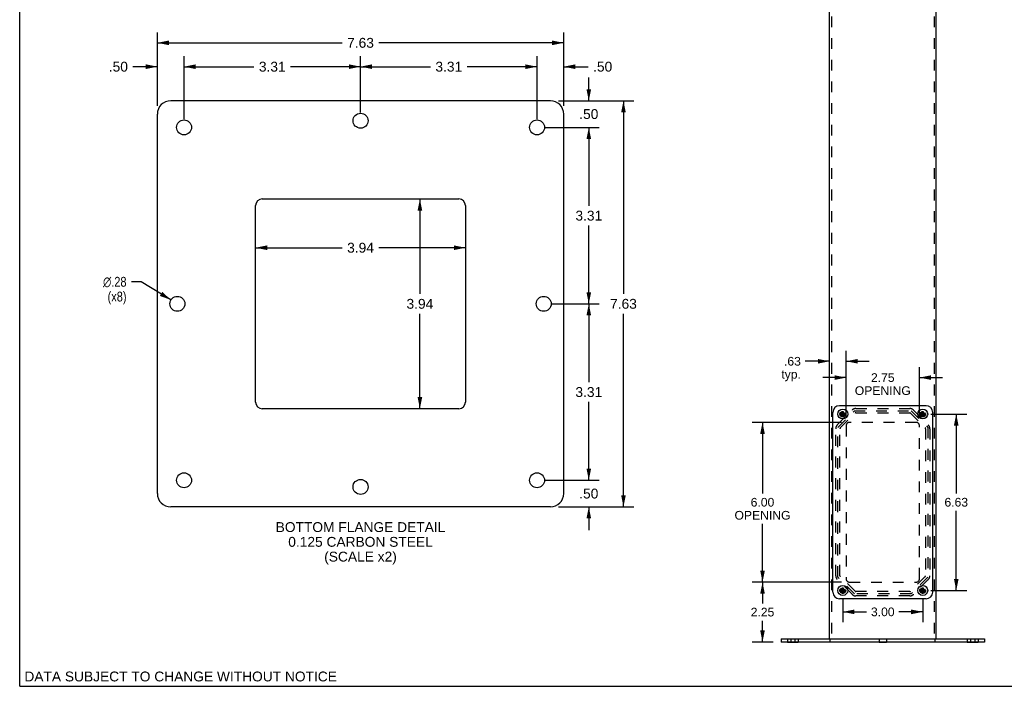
# Model space of a CAD drawing. Header units: inches. Extents: x 0 to 73.9, y 0 to 47.8.
# Tile 1 of 7: x 0 to 37, y 0 to 25. Entities that reach past the tile are written whole.
import ezdxf

# ---------------------------------------------------------------- set-up
doc = ezdxf.new("R2010")
doc.units = ezdxf.units.IN
doc.header["$LTSCALE"] = 4.065217
doc.header["$MEASUREMENT"] = 0
doc.linetypes.add('HIDDEN', pattern=[0.2, 0.1, -0.1])
doc.layers.get('0').update_dxf_attribs({"linetype": 'CONTINUOUS'})
for name, color, linetype in [('02___PRT_ALL_AXES', 7, 'CONTINUOUS'), ('1-BOTTOM-FLANGE', 7, 'CONTINUOUS'), ('DEFAULT_2', 8, 'HIDDEN'), ('DIMENSIONS', 7, 'CONTINUOUS'), ('GASKET', 7, 'CONTINUOUS')]:
    doc.layers.add(name, color=color, linetype=linetype)
doc.styles.get("Standard").update_dxf_attribs({"font": 'arial.ttf'})
doc.styles.add('TEXTSTYLE_1', font='gdt', dxfattribs={"width": 0.8})
doc.dimstyles.new('DIMSTYLE_1', dxfattribs={"dimtxt": 0.369565, "dimasz": 0.434783, "dimexe": 0.09, "dimexo": 0.07, "dimgap": 0.0425, "dimtad": 0, "dimtih": 1, "dimtoh": 1, "dimlfac": 0.5, "dimzin": 4, "dimdsep": 46, "dimtxsty": 'Standard', "dimblk": '_FILLED', "dimblk1": '_FILLED', "dimblk2": '_FILLED', "dimcen": 0.09, "dimazin": 1, "dimtfac": 1, "dimtofl": 0, "dimtmove": 0, "dimatfit": 3, "dimldrblk": '_FILLED', "dimfxl": 0, "dimtolj": 1, "dimtzin": 4, "dimarcsym": 0})
doc.dimstyles.new('DIMSTYLE_2', dxfattribs={"dimtxt": 0.369565, "dimasz": 0.434783, "dimexe": 0.09, "dimexo": 0.07, "dimgap": 0.09, "dimtad": 0, "dimtih": 1, "dimtoh": 1, "dimlfac": 0.5, "dimzin": 4, "dimdsep": 46, "dimtxsty": 'Standard', "dimblk": '_FILLED', "dimblk1": '_FILLED', "dimblk2": '_FILLED', "dimcen": 0.09, "dimazin": 1, "dimtfac": 1, "dimtofl": 0, "dimtmove": 0, "dimatfit": 1, "dimldrblk": '_FILLED', "dimfxl": 0, "dimtolj": 1, "dimtzin": 4, "dimarcsym": 0})
doc.dimstyles.new('DIMSTYLE_4', dxfattribs={"dimtxt": 0.326087, "dimasz": 0.434783, "dimexe": 0.09, "dimexo": 0.07, "dimgap": 0.0375, "dimtad": 0, "dimtih": 1, "dimtoh": 1, "dimzin": 4, "dimdsep": 46, "dimtxsty": 'Standard', "dimblk": '_FILLED', "dimblk1": '_FILLED', "dimblk2": '_FILLED', "dimcen": 0.09, "dimazin": 1, "dimtfac": 1, "dimtofl": 0, "dimtmove": 0, "dimatfit": 3, "dimldrblk": '_FILLED', "dimfxl": 0, "dimtolj": 1, "dimtzin": 4, "dimarcsym": 0})

# ---------------------------------------------------------------- blocks, each defined once
blk = doc.blocks.new('_FILLED')
at = {"color": 0, "linetype": 'ByBlock'}
blk.add_solid([(0, 0), (-1, 0.2), (-1, -0.2)], dxfattribs=at)
blk = doc.blocks.new('*D1')
at = {"layer": 'DIMENSIONS', "color": 2, "linetype": 'Continuous'}
for p, q in [((5.168, 21.792), (5.168, 24.554)), ((20.418, 21.792), (20.418, 24.554)), ((5.168, 24.163), (12.106, 24.163)), ((20.418, 24.163), (13.48, 24.163))]:
    blk.add_line(p, q, dxfattribs=at)
at = {"layer": 'DIMENSIONS', "color": 2, "linetype": 'Continuous', "xscale": 0.4347826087, "yscale": 0.4347826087, "zscale": 0.4347826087, "rotation": 180}
blk.add_blockref('_FILLED', (5.168, 24.163), dxfattribs=at)
at = {"layer": 'DIMENSIONS', "color": 2, "linetype": 'Continuous', "xscale": 0.4347826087, "yscale": 0.4347826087, "zscale": 0.4347826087}
blk.add_blockref('_FILLED', (20.418, 24.163), dxfattribs=at)
at = {"layer": 'DIMENSIONS', "color": 2, "linetype": 'Continuous', "insert": (12.793, 24.348), "char_height": 0.3696, "width": 1.00428, "attachment_point": 2, "line_spacing_factor": 0.9}
blk.add_mtext('7.63', dxfattribs=at)
blk = doc.blocks.new('*D2')
at = {"layer": 'DIMENSIONS', "color": 2, "linetype": 'Continuous'}
for p, q in [((5.168, 21.792), (5.168, 23.659)), ((6.168, 21.292), (6.168, 23.659)), ((5.168, 23.268), (4.247, 23.268)), ((6.168, 23.268), (7.038, 23.268))]:
    blk.add_line(p, q, dxfattribs=at)
at = {"layer": 'DIMENSIONS', "color": 2, "linetype": 'Continuous', "xscale": 0.4347826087, "yscale": 0.4347826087, "zscale": 0.4347826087}
blk.add_blockref('_FILLED', (5.168, 23.268), dxfattribs=at)
at = {"layer": 'DIMENSIONS', "color": 2, "linetype": 'Continuous', "xscale": 0.4347826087, "yscale": 0.4347826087, "zscale": 0.4347826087, "rotation": 180}
blk.add_blockref('_FILLED', (6.168, 23.268), dxfattribs=at)
at = {"layer": 'DIMENSIONS', "color": 2, "linetype": 'Continuous', "insert": (4.062, 23.453), "char_height": 0.3696, "width": 0.71715, "attachment_point": 3, "line_spacing_factor": 0.9}
blk.add_mtext('.50', dxfattribs=at)
blk = doc.blocks.new('*D3')
at = {"layer": 'DIMENSIONS', "color": 2, "linetype": 'Continuous'}
for p, q in [((6.168, 21.292), (6.168, 23.659)), ((12.793, 21.542), (12.793, 23.659)), ((6.168, 23.268), (8.794, 23.268)), ((12.793, 23.268), (10.168, 23.268))]:
    blk.add_line(p, q, dxfattribs=at)
at = {"layer": 'DIMENSIONS', "color": 2, "linetype": 'Continuous', "xscale": 0.4347826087, "yscale": 0.4347826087, "zscale": 0.4347826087, "rotation": 180}
blk.add_blockref('_FILLED', (6.168, 23.268), dxfattribs=at)
at = {"layer": 'DIMENSIONS', "color": 2, "linetype": 'Continuous', "xscale": 0.4347826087, "yscale": 0.4347826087, "zscale": 0.4347826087}
blk.add_blockref('_FILLED', (12.793, 23.268), dxfattribs=at)
at = {"layer": 'DIMENSIONS', "color": 2, "linetype": 'Continuous', "insert": (9.481, 23.453), "char_height": 0.3696, "width": 1.00428, "attachment_point": 2, "line_spacing_factor": 0.9}
blk.add_mtext('3.31', dxfattribs=at)
blk = doc.blocks.new('*D4')
at = {"layer": 'DIMENSIONS', "color": 2, "linetype": 'Continuous'}
for p, q in [((12.793, 21.542), (12.793, 23.659)), ((19.418, 21.292), (19.418, 23.659)), ((12.793, 23.268), (15.419, 23.268)), ((19.418, 23.268), (16.793, 23.268))]:
    blk.add_line(p, q, dxfattribs=at)
at = {"layer": 'DIMENSIONS', "color": 2, "linetype": 'Continuous', "xscale": 0.4347826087, "yscale": 0.4347826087, "zscale": 0.4347826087, "rotation": 180}
blk.add_blockref('_FILLED', (12.793, 23.268), dxfattribs=at)
at = {"layer": 'DIMENSIONS', "color": 2, "linetype": 'Continuous', "xscale": 0.4347826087, "yscale": 0.4347826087, "zscale": 0.4347826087}
blk.add_blockref('_FILLED', (19.418, 23.268), dxfattribs=at)
at = {"layer": 'DIMENSIONS', "color": 2, "linetype": 'Continuous', "insert": (16.106, 23.453), "char_height": 0.3696, "width": 1.00428, "attachment_point": 2, "line_spacing_factor": 0.9}
blk.add_mtext('3.31', dxfattribs=at)
blk = doc.blocks.new('*D5')
at = {"layer": 'DIMENSIONS', "color": 2, "linetype": 'Continuous'}
for p, q in [((19.418, 21.292), (19.418, 23.659)), ((20.418, 21.792), (20.418, 23.659)), ((19.418, 23.268), (18.549, 23.268)), ((20.418, 23.268), (21.339, 23.268))]:
    blk.add_line(p, q, dxfattribs=at)
at = {"layer": 'DIMENSIONS', "color": 2, "linetype": 'Continuous', "xscale": 0.4347826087, "yscale": 0.4347826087, "zscale": 0.4347826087}
blk.add_blockref('_FILLED', (19.418, 23.268), dxfattribs=at)
at = {"layer": 'DIMENSIONS', "color": 2, "linetype": 'Continuous', "xscale": 0.4347826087, "yscale": 0.4347826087, "zscale": 0.4347826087, "rotation": 180}
blk.add_blockref('_FILLED', (20.418, 23.268), dxfattribs=at)
at = {"layer": 'DIMENSIONS', "color": 2, "linetype": 'Continuous', "insert": (21.523, 23.453), "char_height": 0.3696, "width": 0.71715, "attachment_point": 1, "line_spacing_factor": 0.9}
blk.add_mtext('.50', dxfattribs=at)
blk = doc.blocks.new('*D6')
at = {"layer": 'DIMENSIONS', "color": 2, "linetype": 'Continuous'}
for p, q in [((21.361, 21.988), (21.361, 22.857)), ((20.223, 21.988), (21.752, 21.988)), ((19.723, 20.988), (21.752, 20.988)), ((21.361, 20.988), (21.361, 20.118))]:
    blk.add_line(p, q, dxfattribs=at)
at = {"layer": 'DIMENSIONS', "color": 2, "linetype": 'Continuous', "xscale": 0.4347826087, "yscale": 0.4347826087, "zscale": 0.4347826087}
for p, rotation in [((21.361, 21.988), 270), ((21.361, 20.988), 90)]:
    blk.add_blockref('_FILLED', p, dxfattribs=dict(at, rotation=rotation))
at = {"layer": 'DIMENSIONS', "color": 2, "linetype": 'Continuous', "insert": (21.361, 21.673), "char_height": 0.3696, "width": 0.71715, "attachment_point": 2, "line_spacing_factor": 0.9}
blk.add_mtext('.50', dxfattribs=at)
blk = doc.blocks.new('*D7')
at = {"layer": 'DIMENSIONS', "color": 2, "linetype": 'Continuous'}
for p, q in [((19.723, 20.988), (21.752, 20.988)), ((21.361, 20.988), (21.361, 18.045)), ((21.361, 14.363), (21.361, 17.306)), ((19.973, 14.363), (21.752, 14.363))]:
    blk.add_line(p, q, dxfattribs=at)
at = {"layer": 'DIMENSIONS', "color": 2, "linetype": 'Continuous', "xscale": 0.4347826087, "yscale": 0.4347826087, "zscale": 0.4347826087}
for p, rotation in [((21.361, 20.988), 90), ((21.361, 14.363), 270)]:
    blk.add_blockref('_FILLED', p, dxfattribs=dict(at, rotation=rotation))
at = {"layer": 'DIMENSIONS', "color": 2, "linetype": 'Continuous', "insert": (21.361, 17.86), "char_height": 0.3696, "width": 1.00428, "attachment_point": 2, "line_spacing_factor": 0.9}
blk.add_mtext('3.31', dxfattribs=at)
blk = doc.blocks.new('*D8')
at = {"layer": 'DIMENSIONS', "color": 2, "linetype": 'Continuous'}
for p, q in [((19.973, 14.363), (21.752, 14.363)), ((21.361, 14.363), (21.361, 11.42)), ((21.361, 7.738), (21.361, 10.681)), ((19.723, 7.738), (21.752, 7.738))]:
    blk.add_line(p, q, dxfattribs=at)
at = {"layer": 'DIMENSIONS', "color": 2, "linetype": 'Continuous', "xscale": 0.4347826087, "yscale": 0.4347826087, "zscale": 0.4347826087}
for p, rotation in [((21.361, 14.363), 90), ((21.361, 7.738), 270)]:
    blk.add_blockref('_FILLED', p, dxfattribs=dict(at, rotation=rotation))
at = {"layer": 'DIMENSIONS', "color": 2, "linetype": 'Continuous', "insert": (21.361, 11.235), "char_height": 0.3696, "width": 1.00428, "attachment_point": 2, "line_spacing_factor": 0.9}
blk.add_mtext('3.31', dxfattribs=at)
blk = doc.blocks.new('*D9')
at = {"layer": 'DIMENSIONS', "color": 2, "linetype": 'Continuous'}
for p, q in [((21.361, 7.738), (21.361, 8.607)), ((19.723, 7.738), (21.752, 7.738)), ((20.223, 6.738), (21.752, 6.738)), ((21.361, 6.738), (21.361, 5.868))]:
    blk.add_line(p, q, dxfattribs=at)
at = {"layer": 'DIMENSIONS', "color": 2, "linetype": 'Continuous', "xscale": 0.4347826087, "yscale": 0.4347826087, "zscale": 0.4347826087}
for p, rotation in [((21.361, 7.738), 270), ((21.361, 6.738), 90)]:
    blk.add_blockref('_FILLED', p, dxfattribs=dict(at, rotation=rotation))
at = {"layer": 'DIMENSIONS', "color": 2, "linetype": 'Continuous', "insert": (21.361, 7.423), "char_height": 0.3696, "width": 0.71715, "attachment_point": 2, "line_spacing_factor": 0.9}
blk.add_mtext('.50', dxfattribs=at)
blk = doc.blocks.new('*D10')
at = {"layer": 'DIMENSIONS', "color": 2, "linetype": 'Continuous'}
for p, q in [((4.554, 15.19), (4.195, 15.19)), ((5.678, 14.509), (4.554, 15.19))]:
    blk.add_line(p, q, dxfattribs=at)
at = {"layer": 'DIMENSIONS', "color": 2, "linetype": 'Continuous', "xscale": 0.4347826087, "yscale": 0.4347826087, "zscale": 0.4347826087, "rotation": 328.7756146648}
blk.add_blockref('_FILLED', (5.678, 14.509), dxfattribs=at)
at = {"layer": 'DIMENSIONS', "color": 2, "linetype": 'Continuous', "insert": (4.01, 15.375), "char_height": 0.36957, "width": 1.2099, "attachment_point": 3, "line_spacing_factor": 0.9, "style": 'TEXTSTYLE_1'}
blk.add_mtext('{\\fgdt;n}\\fArial;.28\\P(x8)', dxfattribs=at)
blk = doc.blocks.new('*D11')
at = {"layer": 'DIMENSIONS', "color": 2, "linetype": 'Continuous'}
for p, q in [((20.223, 21.988), (23.053, 21.988)), ((22.662, 21.988), (22.662, 14.732)), ((22.662, 6.738), (22.662, 13.993)), ((20.223, 6.738), (23.053, 6.738))]:
    blk.add_line(p, q, dxfattribs=at)
at = {"layer": 'DIMENSIONS', "color": 2, "linetype": 'Continuous', "xscale": 0.4347826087, "yscale": 0.4347826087, "zscale": 0.4347826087}
for p, rotation in [((22.662, 21.988), 90), ((22.662, 6.738), 270)]:
    blk.add_blockref('_FILLED', p, dxfattribs=dict(at, rotation=rotation))
at = {"layer": 'DIMENSIONS', "color": 2, "linetype": 'Continuous', "insert": (22.662, 14.548), "char_height": 0.3696, "width": 1.00428, "attachment_point": 2, "line_spacing_factor": 0.9}
blk.add_mtext('7.63', dxfattribs=at)
blk = doc.blocks.new('*D19')
at = {"layer": 'DIMENSIONS', "color": 2, "linetype": 'Continuous'}
for p, q in [((15.021, 18.3), (15.021, 14.732)), ((15.021, 10.425), (15.021, 13.993))]:
    blk.add_line(p, q, dxfattribs=at)
at = {"layer": 'DIMENSIONS', "color": 2, "linetype": 'Continuous', "xscale": 0.4347826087, "yscale": 0.4347826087, "zscale": 0.4347826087}
for p, rotation in [((15.021, 18.3), 90), ((15.021, 10.425), 270)]:
    blk.add_blockref('_FILLED', p, dxfattribs=dict(at, rotation=rotation))
at = {"layer": 'DIMENSIONS', "color": 2, "linetype": 'Continuous', "insert": (15.021, 14.548), "char_height": 0.3696, "width": 1.00428, "attachment_point": 2, "line_spacing_factor": 0.9}
blk.add_mtext('3.94', dxfattribs=at)
blk = doc.blocks.new('*D20')
at = {"layer": 'DIMENSIONS', "color": 2, "linetype": 'Continuous'}
for p, q in [((8.856, 16.469), (12.106, 16.469)), ((16.731, 16.469), (13.48, 16.469))]:
    blk.add_line(p, q, dxfattribs=at)
at = {"layer": 'DIMENSIONS', "color": 2, "linetype": 'Continuous', "xscale": 0.4347826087, "yscale": 0.4347826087, "zscale": 0.4347826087, "rotation": 180}
blk.add_blockref('_FILLED', (8.856, 16.469), dxfattribs=at)
at = {"layer": 'DIMENSIONS', "color": 2, "linetype": 'Continuous', "xscale": 0.4347826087, "yscale": 0.4347826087, "zscale": 0.4347826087}
blk.add_blockref('_FILLED', (16.731, 16.469), dxfattribs=at)
at = {"layer": 'DIMENSIONS', "color": 2, "linetype": 'Continuous', "insert": (12.793, 16.654), "char_height": 0.3696, "width": 1.00428, "attachment_point": 2, "line_spacing_factor": 0.9}
blk.add_mtext('3.94', dxfattribs=at)
blk = doc.blocks.new('*D27')
at = {"layer": 'DIMENSIONS', "color": 2, "linetype": 'Continuous'}
for p, q in [((30.841, 3.912), (27.49, 3.912)), ((27.881, 3.912), (27.881, 3.114)), ((27.881, 1.662), (27.881, 2.461)), ((28.278, 1.662), (27.49, 1.662))]:
    blk.add_line(p, q, dxfattribs=at)
at = {"layer": 'DIMENSIONS', "color": 2, "linetype": 'Continuous', "xscale": 0.4347826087, "yscale": 0.4347826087, "zscale": 0.4347826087}
for p, rotation in [((27.881, 3.912), 90), ((27.881, 1.662), 270)]:
    blk.add_blockref('_FILLED', p, dxfattribs=dict(at, rotation=rotation))
at = {"layer": 'DIMENSIONS', "color": 2, "linetype": 'Continuous', "insert": (27.881, 2.95), "char_height": 0.3261, "width": 0.88613, "attachment_point": 2, "line_spacing_factor": 0.9}
blk.add_mtext('2.25', dxfattribs=at)
blk = doc.blocks.new('*D28')
at = {"layer": 'DIMENSIONS', "color": 2, "linetype": 'Continuous'}
for p, q in [((30.841, 9.912), (27.49, 9.912)), ((27.881, 9.912), (27.881, 7.239)), ((27.881, 3.912), (27.881, 6.097)), ((30.841, 3.912), (27.49, 3.912))]:
    blk.add_line(p, q, dxfattribs=at)
at = {"layer": 'DIMENSIONS', "color": 2, "linetype": 'Continuous', "xscale": 0.4347826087, "yscale": 0.4347826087, "zscale": 0.4347826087}
for p, rotation in [((27.881, 9.912), 90), ((27.881, 3.912), 270)]:
    blk.add_blockref('_FILLED', p, dxfattribs=dict(at, rotation=rotation))
at = {"layer": 'DIMENSIONS', "color": 2, "linetype": 'Continuous', "insert": (27.881, 7.075), "char_height": 0.3261, "width": 2.09714, "attachment_point": 2, "line_spacing_factor": 0.9}
blk.add_mtext('6.00\\POPENING', dxfattribs=at)
blk = doc.blocks.new('*D29')
at = {"layer": 'DIMENSIONS', "color": 2, "linetype": 'Continuous'}
for p, q in [((31.02, 10.092), (31.02, 12.597)), ((30.395, 12.206), (29.484, 12.206)), ((31.02, 12.206), (31.89, 12.206))]:
    blk.add_line(p, q, dxfattribs=at)
at = {"layer": 'DIMENSIONS', "color": 2, "linetype": 'Continuous', "xscale": 0.4347826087, "yscale": 0.4347826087, "zscale": 0.4347826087}
blk.add_blockref('_FILLED', (30.395, 12.206), dxfattribs=at)
at = {"layer": 'DIMENSIONS', "color": 2, "linetype": 'Continuous', "xscale": 0.4347826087, "yscale": 0.4347826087, "zscale": 0.4347826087, "rotation": 180}
blk.add_blockref('_FILLED', (31.02, 12.206), dxfattribs=at)
at = {"layer": 'DIMENSIONS', "color": 2, "linetype": 'Continuous', "insert": (29.321, 12.369), "char_height": 0.3261, "width": 0.73339, "attachment_point": 3, "line_spacing_factor": 0.9}
blk.add_mtext('.63\\Ptyp.', dxfattribs=at)
blk = doc.blocks.new('*D30')
at = {"layer": 'DIMENSIONS', "color": 2, "linetype": 'Continuous'}
for p, q in [((31.02, 10.092), (31.02, 11.985)), ((33.77, 10.092), (33.77, 11.985)), ((31.02, 11.593), (30.151, 11.593)), ((33.77, 11.593), (34.64, 11.593))]:
    blk.add_line(p, q, dxfattribs=at)
at = {"layer": 'DIMENSIONS', "color": 2, "linetype": 'Continuous', "xscale": 0.4347826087, "yscale": 0.4347826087, "zscale": 0.4347826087}
blk.add_blockref('_FILLED', (31.02, 11.593), dxfattribs=at)
at = {"layer": 'DIMENSIONS', "color": 2, "linetype": 'Continuous', "xscale": 0.4347826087, "yscale": 0.4347826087, "zscale": 0.4347826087, "rotation": 180}
blk.add_blockref('_FILLED', (33.77, 11.593), dxfattribs=at)
at = {"layer": 'DIMENSIONS', "color": 2, "linetype": 'Continuous', "insert": (32.395, 11.756), "char_height": 0.3261, "width": 2.09714, "attachment_point": 2, "line_spacing_factor": 0.9}
blk.add_mtext('2.75\\POPENING', dxfattribs=at)
blk = doc.blocks.new('*D31')
at = {"layer": 'DIMENSIONS', "color": 2, "linetype": 'Continuous'}
for p, q in [((34.2, 10.225), (35.544, 10.225)), ((35.153, 10.225), (35.153, 7.239)), ((35.153, 3.6), (35.153, 6.587)), ((34.2, 3.6), (35.544, 3.6))]:
    blk.add_line(p, q, dxfattribs=at)
at = {"layer": 'DIMENSIONS', "color": 2, "linetype": 'Continuous', "xscale": 0.4347826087, "yscale": 0.4347826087, "zscale": 0.4347826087}
for p, rotation in [((35.153, 10.225), 90), ((35.153, 3.6), 270)]:
    blk.add_blockref('_FILLED', p, dxfattribs=dict(at, rotation=rotation))
at = {"layer": 'DIMENSIONS', "color": 2, "linetype": 'Continuous', "insert": (35.153, 7.076), "char_height": 0.3261, "width": 0.88613, "attachment_point": 2, "line_spacing_factor": 0.9}
blk.add_mtext('6.63', dxfattribs=at)
blk = doc.blocks.new('*D32')
at = {"layer": 'DIMENSIONS', "color": 2, "linetype": 'Continuous'}
for p, q in [((30.895, 3.296), (30.895, 2.405)), ((33.895, 3.296), (33.895, 2.405)), ((30.895, 2.796), (31.789, 2.796)), ((33.895, 2.796), (33.001, 2.796))]:
    blk.add_line(p, q, dxfattribs=at)
at = {"layer": 'DIMENSIONS', "color": 2, "linetype": 'Continuous', "xscale": 0.4347826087, "yscale": 0.4347826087, "zscale": 0.4347826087, "rotation": 180}
blk.add_blockref('_FILLED', (30.895, 2.796), dxfattribs=at)
at = {"layer": 'DIMENSIONS', "color": 2, "linetype": 'Continuous', "xscale": 0.4347826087, "yscale": 0.4347826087, "zscale": 0.4347826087}
blk.add_blockref('_FILLED', (33.895, 2.796), dxfattribs=at)
at = {"layer": 'DIMENSIONS', "color": 2, "linetype": 'Continuous', "insert": (32.395, 2.959), "char_height": 0.3261, "width": 0.88613, "attachment_point": 2, "line_spacing_factor": 0.9}
blk.add_mtext('3.00', dxfattribs=at)

msp = doc.modelspace()

# ---------------------------------------------------------------- linework, layer by layer
at = {"color": 7, "linetype": 'Continuous'}
for p, q in [((0, 0), (0, 47.826)), ((30.395, 1.787), (30.395, 36.537)), ((34.395, 1.787), (34.395, 36.537)), ((30.796, 10.21), (30.994, 10.241)), ((30.796, 10.241), (30.797, 10.241)), ((30.796, 10.241), (30.994, 10.21)), ((30.797, 10.21), (30.796, 10.21)), ((30.797, 10.241), (30.827, 10.241)), ((30.827, 10.21), (30.797, 10.21)), ((30.827, 10.241), (30.86, 10.26)), ((30.827, 10.21), (30.964, 10.241)), ((30.827, 10.241), (30.964, 10.21)), ((30.86, 10.191), (30.827, 10.21)), ((30.86, 10.26), (30.88, 10.294)), ((30.86, 10.26), (30.93, 10.191)), ((30.86, 10.191), (30.93, 10.26)), ((30.88, 10.157), (30.86, 10.191)), ((30.911, 10.126), (30.88, 10.325)), ((30.88, 10.324), (30.88, 10.325)), ((30.88, 10.126), (30.911, 10.325)), ((30.88, 10.294), (30.88, 10.324)), ((30.911, 10.157), (30.88, 10.294)), ((30.88, 10.157), (30.911, 10.294)), ((30.88, 10.127), (30.88, 10.157)), ((30.88, 10.126), (30.88, 10.127)), ((30.911, 10.325), (30.911, 10.324)), ((30.911, 10.324), (30.911, 10.294)), ((30.911, 10.294), (30.93, 10.26)), ((30.93, 10.191), (30.911, 10.157)), ((30.911, 10.157), (30.911, 10.127)), ((30.911, 10.127), (30.911, 10.126)), ((30.93, 10.26), (30.964, 10.241)), ((30.964, 10.21), (30.93, 10.191)), ((30.964, 10.241), (30.994, 10.241)), ((30.994, 10.21), (30.964, 10.21)), ((30.994, 10.241), (30.994, 10.241)), ((30.994, 10.21), (30.994, 10.21)), ((33.796, 10.21), (33.994, 10.241)), ((33.796, 10.241), (33.797, 10.241)), ((33.796, 10.241), (33.994, 10.21)), ((33.797, 10.21), (33.796, 10.21)), ((33.797, 10.241), (33.827, 10.241)), ((33.827, 10.21), (33.797, 10.21)), ((33.827, 10.241), (33.86, 10.26)), ((33.827, 10.21), (33.964, 10.241)), ((33.827, 10.241), (33.964, 10.21)), ((33.86, 10.191), (33.827, 10.21)), ((33.86, 10.26), (33.88, 10.294)), ((33.86, 10.26), (33.93, 10.191)), ((33.86, 10.191), (33.93, 10.26)), ((33.88, 10.157), (33.86, 10.191)), ((33.911, 10.126), (33.88, 10.325)), ((33.88, 10.324), (33.88, 10.325)), ((33.88, 10.126), (33.911, 10.325)), ((33.88, 10.294), (33.88, 10.324)), ((33.911, 10.157), (33.88, 10.294)), ((33.88, 10.157), (33.911, 10.294)), ((33.88, 10.127), (33.88, 10.157)), ((33.88, 10.126), (33.88, 10.127)), ((33.911, 10.325), (33.911, 10.324)), ((33.911, 10.324), (33.911, 10.294)), ((33.911, 10.294), (33.93, 10.26)), ((33.93, 10.191), (33.911, 10.157)), ((33.911, 10.157), (33.911, 10.127)), ((33.911, 10.127), (33.911, 10.126)), ((33.93, 10.26), (33.964, 10.241)), ((33.964, 10.21), (33.93, 10.191)), ((33.964, 10.241), (33.994, 10.241)), ((33.994, 10.21), (33.964, 10.21)), ((33.994, 10.241), (33.994, 10.241)), ((33.994, 10.21), (33.994, 10.21)), ((30.911, 3.501), (30.88, 3.7)), ((30.88, 3.699), (30.88, 3.7)), ((30.88, 3.501), (30.911, 3.7)), ((30.88, 3.669), (30.88, 3.699)), ((30.911, 3.7), (30.911, 3.699)), ((30.911, 3.699), (30.911, 3.669)), ((33.911, 3.501), (33.88, 3.7)), ((33.88, 3.699), (33.88, 3.7)), ((33.88, 3.501), (33.911, 3.7)), ((33.88, 3.669), (33.88, 3.699)), ((33.911, 3.7), (33.911, 3.699)), ((33.911, 3.699), (33.911, 3.669)), ((30.796, 3.616), (30.797, 3.616)), ((30.796, 3.616), (30.994, 3.585)), ((30.796, 3.585), (30.994, 3.616)), ((30.797, 3.585), (30.796, 3.585)), ((30.797, 3.616), (30.827, 3.616)), ((30.827, 3.585), (30.797, 3.585)), ((30.827, 3.616), (30.86, 3.635)), ((30.827, 3.616), (30.964, 3.585)), ((30.827, 3.585), (30.964, 3.616)), ((30.86, 3.566), (30.827, 3.585)), ((30.86, 3.635), (30.88, 3.669)), ((30.86, 3.635), (30.93, 3.566)), ((30.86, 3.566), (30.93, 3.635)), ((30.88, 3.532), (30.86, 3.566)), ((30.911, 3.532), (30.88, 3.669)), ((30.88, 3.532), (30.911, 3.669)), ((30.88, 3.502), (30.88, 3.532)), ((30.88, 3.501), (30.88, 3.502)), ((30.911, 3.669), (30.93, 3.635)), ((30.93, 3.566), (30.911, 3.532)), ((30.911, 3.532), (30.911, 3.502)), ((30.911, 3.502), (30.911, 3.501)), ((30.93, 3.635), (30.964, 3.616)), ((30.964, 3.585), (30.93, 3.566)), ((30.964, 3.616), (30.994, 3.616)), ((30.994, 3.585), (30.964, 3.585)), ((30.994, 3.616), (30.994, 3.616)), ((30.994, 3.585), (30.994, 3.585)), ((33.796, 3.585), (33.994, 3.616)), ((33.796, 3.616), (33.797, 3.616)), ((33.796, 3.616), (33.994, 3.585)), ((33.797, 3.585), (33.796, 3.585)), ((33.797, 3.616), (33.827, 3.616)), ((33.827, 3.585), (33.797, 3.585)), ((33.827, 3.616), (33.86, 3.635)), ((33.827, 3.585), (33.964, 3.616)), ((33.827, 3.616), (33.964, 3.585)), ((33.86, 3.566), (33.827, 3.585)), ((33.86, 3.635), (33.88, 3.669)), ((33.86, 3.635), (33.93, 3.566)), ((33.86, 3.566), (33.93, 3.635)), ((33.88, 3.532), (33.86, 3.566)), ((33.911, 3.532), (33.88, 3.669)), ((33.88, 3.532), (33.911, 3.669)), ((33.88, 3.502), (33.88, 3.532)), ((33.88, 3.501), (33.88, 3.502)), ((33.911, 3.669), (33.93, 3.635)), ((33.93, 3.566), (33.911, 3.532)), ((33.911, 3.532), (33.911, 3.502)), ((33.911, 3.502), (33.911, 3.501)), ((33.93, 3.635), (33.964, 3.616)), ((33.964, 3.585), (33.93, 3.566)), ((33.964, 3.616), (33.994, 3.616)), ((33.994, 3.585), (33.964, 3.585)), ((33.994, 3.616), (33.994, 3.616)), ((33.994, 3.585), (33.994, 3.585)), ((28.583, 1.787), (36.208, 1.787)), ((28.583, 1.787), (28.583, 1.662)), ((36.208, 1.787), (36.208, 1.662)), ((0, 0), (73.913, 0))]:
    msp.add_line(p, q, dxfattribs=at)
at = {"color": 3, "linetype": 'Continuous'}
for p, q in [((19.918, 21.988), (5.668, 21.988)), ((5.168, 7.238), (5.168, 21.488)), ((20.418, 7.238), (20.418, 21.488)), ((9.106, 18.3), (16.481, 18.3)), ((8.856, 10.675), (8.856, 18.05)), ((16.731, 18.05), (16.731, 10.675)), ((16.481, 10.425), (9.106, 10.425)), ((34.02, 10.538), (30.77, 10.538)), ((30.52, 3.538), (30.52, 10.288)), ((34.27, 3.538), (34.27, 10.288)), ((19.918, 6.738), (5.668, 6.738)), ((34.02, 3.288), (30.77, 3.288)), ((36.208, 1.662), (28.583, 1.662))]:
    msp.add_line(p, q, dxfattribs=at)
at = {"color": 7, "linetype": 'Continuous'}
for points in [[(30.796, 10.225), (30.796, 10.228), (30.796, 10.231), (30.796, 10.233), (30.796, 10.236), (30.796, 10.238), (30.796, 10.241)], [(30.796, 10.21), (30.796, 10.213), (30.796, 10.215), (30.796, 10.218), (30.796, 10.22), (30.796, 10.223), (30.796, 10.225)], [(30.88, 10.325), (30.885, 10.325), (30.89, 10.325), (30.895, 10.325), (30.9, 10.325), (30.906, 10.325), (30.911, 10.325)], [(30.911, 10.126), (30.906, 10.126), (30.9, 10.126), (30.895, 10.126), (30.89, 10.126), (30.885, 10.126), (30.88, 10.126)], [(30.994, 10.241), (30.995, 10.238), (30.995, 10.236), (30.995, 10.233), (30.995, 10.231), (30.995, 10.228), (30.995, 10.225)], [(30.995, 10.225), (30.995, 10.223), (30.995, 10.22), (30.995, 10.218), (30.995, 10.215), (30.995, 10.213), (30.994, 10.21)], [(33.796, 10.225), (33.796, 10.228), (33.796, 10.231), (33.796, 10.233), (33.796, 10.236), (33.796, 10.238), (33.796, 10.241)], [(33.796, 10.21), (33.796, 10.213), (33.796, 10.215), (33.796, 10.218), (33.796, 10.22), (33.796, 10.223), (33.796, 10.225)], [(33.88, 10.325), (33.885, 10.325), (33.89, 10.325), (33.895, 10.325), (33.9, 10.325), (33.906, 10.325), (33.911, 10.325)], [(33.911, 10.126), (33.906, 10.126), (33.9, 10.126), (33.895, 10.126), (33.89, 10.126), (33.885, 10.126), (33.88, 10.126)], [(33.994, 10.241), (33.995, 10.238), (33.995, 10.236), (33.995, 10.233), (33.995, 10.231), (33.995, 10.228), (33.995, 10.225)], [(33.995, 10.225), (33.995, 10.223), (33.995, 10.22), (33.995, 10.218), (33.995, 10.215), (33.995, 10.213), (33.994, 10.21)], [(30.88, 3.7), (30.885, 3.7), (30.89, 3.7), (30.895, 3.7), (30.9, 3.7), (30.906, 3.7), (30.911, 3.7)], [(33.88, 3.7), (33.885, 3.7), (33.89, 3.7), (33.895, 3.7), (33.9, 3.7), (33.906, 3.7), (33.911, 3.7)], [(30.796, 3.6), (30.796, 3.603), (30.796, 3.606), (30.796, 3.608), (30.796, 3.611), (30.796, 3.613), (30.796, 3.616)], [(30.796, 3.585), (30.796, 3.588), (30.796, 3.59), (30.796, 3.593), (30.796, 3.595), (30.796, 3.598), (30.796, 3.6)], [(30.911, 3.501), (30.906, 3.501), (30.9, 3.501), (30.895, 3.501), (30.89, 3.501), (30.885, 3.501), (30.88, 3.501)], [(30.994, 3.616), (30.995, 3.613), (30.995, 3.611), (30.995, 3.608), (30.995, 3.606), (30.995, 3.603), (30.995, 3.6)], [(30.995, 3.6), (30.995, 3.598), (30.995, 3.595), (30.995, 3.593), (30.995, 3.59), (30.995, 3.588), (30.994, 3.585)], [(33.796, 3.6), (33.796, 3.603), (33.796, 3.606), (33.796, 3.608), (33.796, 3.611), (33.796, 3.613), (33.796, 3.616)], [(33.796, 3.585), (33.796, 3.588), (33.796, 3.59), (33.796, 3.593), (33.796, 3.595), (33.796, 3.598), (33.796, 3.6)], [(33.911, 3.501), (33.906, 3.501), (33.9, 3.501), (33.895, 3.501), (33.89, 3.501), (33.885, 3.501), (33.88, 3.501)], [(33.994, 3.616), (33.995, 3.613), (33.995, 3.611), (33.995, 3.608), (33.995, 3.606), (33.995, 3.603), (33.995, 3.6)], [(33.995, 3.6), (33.995, 3.598), (33.995, 3.595), (33.995, 3.593), (33.995, 3.59), (33.995, 3.588), (33.994, 3.585)]]:
    msp.add_lwpolyline(points, dxfattribs=at)
for centre in [(30.895, 10.225), (33.895, 10.225), (30.895, 3.6), (33.895, 3.6)]:
    msp.add_circle(centre, 0.186, dxfattribs=at)
at = {"color": 3, "linetype": 'Continuous'}
for centre, radius, start, end in [((5.668, 21.488), 0.5, 90, 180), ((19.918, 21.488), 0.5, 0, 90), ((9.106, 18.05), 0.25, 90, 180), ((16.481, 18.05), 0.25, 0, 90), ((9.106, 10.675), 0.25, 180, 270), ((16.481, 10.675), 0.25, 270, 360), ((30.77, 10.288), 0.25, 90, 180), ((34.02, 10.288), 0.25, 0, 90), ((5.668, 7.238), 0.5, 180, 270), ((19.918, 7.238), 0.5, 270, 360), ((30.77, 3.538), 0.25, 180, 270), ((34.02, 3.538), 0.25, 270, 360)]:
    msp.add_arc(centre, radius, start, end, dxfattribs=at)
at = {"layer": '02___PRT_ALL_AXES', "color": 8, "linetype": 'HIDDEN'}
for p, q in [((31.02, 9.787), (31.02, 4.037)), ((33.645, 9.912), (31.145, 9.912)), ((33.77, 4.037), (33.77, 9.787)), ((31.145, 3.912), (33.645, 3.912)), ((28.817, 1.787), (29.223, 1.787)), ((28.817, 1.787), (28.817, 1.662)), ((28.817, 1.662), (29.223, 1.662)), ((28.942, 1.787), (28.942, 1.662)), ((29.098, 1.787), (29.098, 1.662)), ((29.223, 1.787), (29.223, 1.662)), ((32.255, 1.787), (32.536, 1.787)), ((32.255, 1.787), (32.255, 1.662)), ((32.255, 1.662), (32.536, 1.662)), ((32.536, 1.787), (32.536, 1.662)), ((35.567, 1.787), (35.973, 1.787)), ((35.567, 1.787), (35.567, 1.662)), ((35.567, 1.662), (35.973, 1.662)), ((35.692, 1.787), (35.692, 1.662)), ((35.848, 1.787), (35.848, 1.662)), ((35.973, 1.787), (35.973, 1.662))]:
    msp.add_line(p, q, dxfattribs=at)
at = {"layer": '02___PRT_ALL_AXES', "color": 3, "linetype": 'Continuous'}
for centre in [(12.793, 21.238), (6.168, 20.988), (19.418, 20.988), (5.918, 14.363), (19.668, 14.363), (6.168, 7.738), (12.793, 7.488), (19.418, 7.738)]:
    msp.add_circle(centre, 0.281, dxfattribs=at)
at = {"layer": '02___PRT_ALL_AXES', "color": 8, "linetype": 'HIDDEN'}
for centre, radius in [((30.895, 10.225), 0.109), ((30.895, 10.225), 0.0845), ((33.895, 10.225), 0.109), ((33.895, 10.225), 0.0845), ((30.895, 3.6), 0.109), ((33.895, 3.6), 0.109), ((30.895, 3.6), 0.0845), ((33.895, 3.6), 0.0845)]:
    msp.add_circle(centre, radius, dxfattribs=at)
for centre, start, end in [((31.145, 9.787), 90, 180), ((33.645, 9.787), 0, 90), ((31.145, 4.037), 180, 270), ((33.645, 4.037), 270, 360)]:
    msp.add_arc(centre, 0.125, start, end, dxfattribs=at)
at = {"layer": 'DEFAULT_2', "color": 8, "linetype": 'HIDDEN'}
for p, q in [((30.47, 36.537), (30.47, 1.787)), ((34.32, 36.537), (34.32, 1.787)), ((30.688, 9.818), (31.24, 10.37)), ((31.385, 10.43), (33.405, 10.43)), ((33.55, 10.37), (34.103, 9.818)), ((30.801, 9.705), (31.353, 10.257)), ((30.895, 10.319), (30.895, 10.225)), ((30.895, 10.225), (30.969, 10.225)), ((31.385, 10.27), (33.405, 10.27)), ((33.437, 10.257), (33.99, 9.705)), ((33.895, 10.319), (33.895, 10.225)), ((33.895, 10.225), (33.969, 10.225)), ((30.628, 4.153), (30.628, 9.673)), ((30.788, 4.153), (30.788, 9.673)), ((34.003, 9.673), (34.003, 4.153)), ((34.163, 9.673), (34.163, 4.153)), ((31.353, 3.569), (30.801, 4.121)), ((33.99, 4.121), (33.437, 3.569)), ((31.24, 3.455), (30.688, 4.008)), ((34.103, 4.008), (33.55, 3.455)), ((30.895, 3.694), (30.895, 3.6)), ((30.895, 3.6), (30.969, 3.6)), ((33.405, 3.555), (31.385, 3.555)), ((33.405, 3.395), (31.385, 3.395)), ((33.895, 3.694), (33.895, 3.6)), ((33.895, 3.6), (33.969, 3.6)), ((30.426, 1.662), (30.426, 1.787)), ((34.364, 1.662), (34.364, 1.787))]:
    msp.add_line(p, q, dxfattribs=at)
for points in [[(30.98, 10.229), (30.977, 10.228), (30.974, 10.227), (30.972, 10.226), (30.969, 10.225)], [(30.98, 10.229), (30.981, 10.233), (30.982, 10.237), (30.982, 10.242), (30.982, 10.246), (30.982, 10.252), (30.982, 10.257), (30.981, 10.262), (30.979, 10.267)], [(33.98, 10.229), (33.977, 10.228), (33.974, 10.227), (33.972, 10.226), (33.969, 10.225)], [(33.98, 10.229), (33.981, 10.233), (33.982, 10.237), (33.982, 10.242), (33.982, 10.246), (33.982, 10.252), (33.982, 10.257), (33.981, 10.262), (33.979, 10.267)], [(30.98, 3.604), (30.977, 3.603), (30.974, 3.602), (30.972, 3.601), (30.969, 3.6)], [(30.98, 3.604), (30.981, 3.608), (30.982, 3.612), (30.982, 3.617), (30.982, 3.621), (30.982, 3.627), (30.982, 3.632), (30.981, 3.637), (30.979, 3.642)], [(33.98, 3.604), (33.977, 3.603), (33.974, 3.602), (33.972, 3.601), (33.969, 3.6)], [(33.98, 3.604), (33.981, 3.608), (33.982, 3.612), (33.982, 3.617), (33.982, 3.621), (33.982, 3.627), (33.982, 3.632), (33.981, 3.637), (33.979, 3.642)]]:
    msp.add_lwpolyline(points, dxfattribs=at)
for centre in [(30.895, 10.225), (33.895, 10.225), (30.895, 3.6), (33.895, 3.6)]:
    msp.add_circle(centre, 0.094, dxfattribs=at)
for centre, radius, start, end in [((31.385, 10.225), 0.205, 90, 135), ((33.405, 10.225), 0.205, 45, 90), ((30.895, 10.225), 0.085, 90, 2.1618), ((30.895, 10.225), 0.074, 90, 360), ((31.385, 10.225), 0.045, 90, 135), ((33.405, 10.225), 0.045, 45, 90), ((33.895, 10.225), 0.085, 90, 2.1618), ((33.895, 10.225), 0.074, 90, 360), ((30.833, 9.673), 0.205, 135, 180), ((30.833, 9.673), 0.045, 135, 180), ((33.958, 9.673), 0.045, 0, 45), ((33.958, 9.673), 0.205, 0, 45), ((30.833, 4.153), 0.205, 180, 225), ((30.833, 4.153), 0.045, 180, 225), ((33.958, 4.153), 0.045, 315, 360), ((33.958, 4.153), 0.205, 315, 360), ((30.895, 3.6), 0.085, 90, 2.1618), ((30.895, 3.6), 0.074, 90, 360), ((31.385, 3.6), 0.205, 225, 270), ((31.385, 3.6), 0.045, 225, 270), ((33.405, 3.6), 0.045, 270, 315), ((33.405, 3.6), 0.205, 270, 315), ((33.895, 3.6), 0.085, 90, 2.1618), ((33.895, 3.6), 0.074, 90, 360)]:
    msp.add_arc(centre, radius, start, end, dxfattribs=at)
at = {"layer": 'GASKET', "color": 8, "linetype": 'HIDDEN'}
for p, q in [((30.708, 9.725), (31.333, 10.35)), ((31.333, 10.35), (33.457, 10.35)), ((33.457, 10.35), (34.083, 9.725)), ((30.708, 4.101), (30.708, 9.725)), ((34.083, 9.725), (34.083, 4.101)), ((31.333, 3.475), (30.708, 4.101)), ((34.083, 4.101), (33.457, 3.475)), ((33.457, 3.475), (31.333, 3.475))]:
    msp.add_line(p, q, dxfattribs=at)

# ---------------------------------------------------------------- texts
at = {"layer": '1-BOTTOM-FLANGE', "color": 2, "linetype": 'Continuous', "insert": (12.792, 6.164), "char_height": 0.36957, "width": 6.35542, "attachment_point": 2, "line_spacing_factor": 0.9}
msp.add_mtext('BOTTOM FLANGE DETAIL\\P0.125 CARBON STEEL\\P(SCALE x2)', dxfattribs=at)
at = {"layer": 'DIMENSIONS', "color": 2, "linetype": 'Continuous', "insert": (6.041, 0.554), "char_height": 0.36957, "width": 11.70794, "attachment_point": 2, "line_spacing_factor": 0.9}
msp.add_mtext('DATA SUBJECT TO CHANGE WITHOUT NOTICE', dxfattribs=at)

# ---------------------------------------------------------------- dimensions: what is measured, and where the dimension line sits
at = {"layer": 'DIMENSIONS', "color": 2, "linetype": 'Continuous'}
for base, p1, p2, dimstyle, picture, middle in [((20.418418, 24.162975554), (5.168417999, 21.722214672), (20.418418, 21.722214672), 'DIMSTYLE_1', '*D1', (12.793624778, 24.160915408)), ((6.168, 23.268), (5.168, 21.722), (6.168, 21.222), 'DIMSTYLE_1', '*D2', (3.714, 23.266)), ((12.793, 23.268), (6.168, 21.222), (12.793, 21.472), 'DIMSTYLE_1', '*D3', (9.445, 23.266)), ((19.418, 23.268), (12.793, 21.472), (19.418, 21.222), 'DIMSTYLE_1', '*D4', (16.07, 23.266)), ((33.895, 2.796), (30.895, 3.366), (33.895, 3.366), 'DIMSTYLE_4', '*D32', (32.395, 2.794))]:
    dim = msp.add_linear_dim(base=base, p1=p1, p2=p2, dimstyle=dimstyle, dxfattribs=at)
    dim.commit()
    dim.dimension.update_dxf_attribs({"geometry": picture, "text_midpoint": middle, "dimtype": 160})
for base, p1, p2, angle, dimstyle, picture, middle in [((19.418, 23.268), (20.418, 21.722), (19.418, 21.222), 180, 'DIMSTYLE_1', '*D5', (21.893, 23.266)), ((21.361, 20.988), (20.153, 21.988), (19.653, 20.988), 270, 'DIMSTYLE_1', '*D6', (21.372, 21.486)), ((22.662050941, 6.737866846), (20.152765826, 21.987866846), (20.152765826, 6.737866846), 270, 'DIMSTYLE_1', '*D11', (22.66225838, 14.360805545)), ((21.361, 14.363), (19.653, 20.988), (19.903, 14.363), 270, 'DIMSTYLE_1', '*D7', (21.325, 17.673)), ((15.021, 10.425), (16.481, 18.3), (16.481, 10.425), 270, 'DIMSTYLE_1', '*D19', (15.02, 14.361)), ((8.856, 16.469), (16.731, 18.05), (8.856, 18.05), 180, 'DIMSTYLE_1', '*D20', (12.793, 16.467)), ((21.361, 7.738), (19.903, 14.363), (19.653, 7.738), 270, 'DIMSTYLE_1', '*D8', (21.325, 11.048)), ((35.153144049, 3.600453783), (34.129572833, 10.225453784), (34.129572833, 3.600453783), 270, 'DIMSTYLE_4', '*D31', (35.150902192, 6.911135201)), ((21.361, 7.738), (20.153, 6.738), (19.653, 7.738), 90, 'DIMSTYLE_1', '*D9', (21.372, 7.236)), ((27.881, 3.912), (28.348, 1.662), (30.911, 3.912), 90, 'DIMSTYLE_4', '*D27', (27.879, 2.786))]:
    dim = msp.add_linear_dim(base=base, p1=p1, p2=p2, angle=angle, dimstyle=dimstyle, dxfattribs=at)
    dim.commit()
    dim.dimension.update_dxf_attribs({"geometry": picture, "text_midpoint": middle, "dimtype": 160})
dim = msp.add_diameter_dim_2p(p1=(5.678, 14.509), p2=(6.159, 14.217), text='%%c<>\\P(x8)', dimstyle='DIMSTYLE_2', override={"dimpost": '<>'}, dxfattribs=at)
dim.commit()
dim.dimension.update_dxf_attribs({"geometry": '*D10', "text_midpoint": (3.406, 14.913), "dimtype": 163})
for base, p1, p2, angle, text, picture, middle in [((30.395225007, 12.205663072), (31.020225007, 10.02180161), (30.395225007, 1.787453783), 180, '<>\\Ptyp.', '*D29', (28.953852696, 11.961097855)), ((31.02, 11.593), (33.77, 10.022), (31.02, 10.022), 180, '<>\\POPENING', '*D30', (32.395, 11.349)), ((27.881, 9.912), (30.911, 3.912), (30.911, 9.912), 90, '<>\\POPENING', '*D28', (27.881, 6.668))]:
    dim = msp.add_linear_dim(base=base, p1=p1, p2=p2, angle=angle, text=text, dimstyle='DIMSTYLE_4', dxfattribs=at)
    dim.commit()
    dim.dimension.update_dxf_attribs({"geometry": picture, "text_midpoint": middle, "dimtype": 160})

doc.saveas('drawing.dxf')
